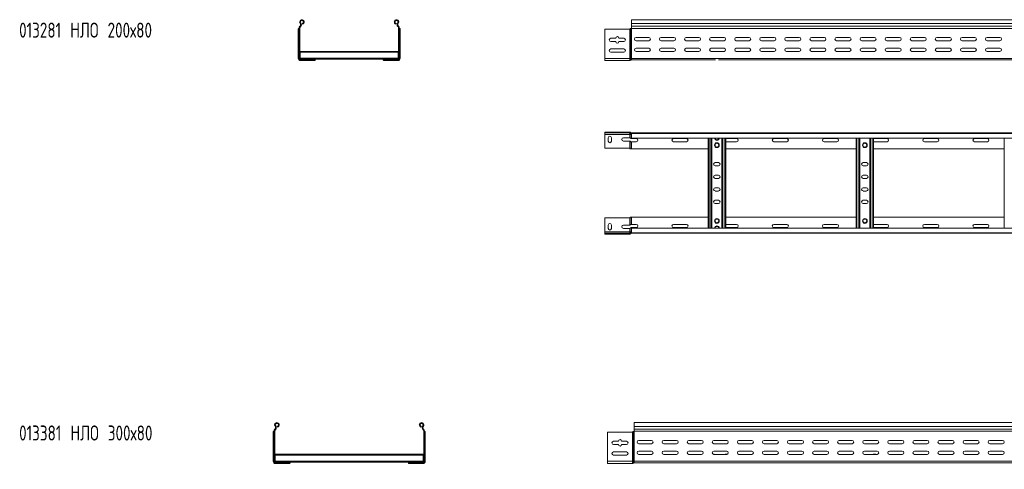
# Model space of a CAD drawing. Header units: millimetres. Extents: x -587 to 3585, y -4791 to -106.
# Tile 8 of 12: x -587 to 1377, y -1001 to -106. Entities that reach past the tile are written whole.
import ezdxf

# ---------------------------------------------------------------- set-up
doc = ezdxf.new("R2010")
doc.units = ezdxf.units.MM
doc.styles.add('SLDTEXTSTYLE0', font='TXT', dxfattribs={"width": 0.7, "bigfont": 'bigfont'})

msp = doc.modelspace()

# ---------------------------------------------------------------- linework, layer by layer
at = {"color": 7, "linetype": 'Continuous', "lineweight": 15}
for p, q in [((-26.3, -112.1), (-27.4, -113)), ((-22.5, -114.5), (-23, -113)), ((163.3, -114.5), (163.8, -113)), ((167.1, -112.1), (168.2, -113)), ((3580, -105.6), (633, -105.6)), ((633, -105.6), (633, -113)), ((633, -113), (3580, -113)), ((633, -113), (633, -118.3)), ((-31.1, -124.2), (-31.1, -123.8)), ((-31.1, -182.6), (-31.1, -124.2)), ((-30.1, -123.1), (-30.1, -123.1)), ((-30.1, -182.6), (-30.1, -123.1)), ((-30.1, -123.1), (-29.6, -123.1)), ((-29.6, -122.8), (-28.1, -122.8)), ((-29.6, -122.8), (-29.6, -182.6)), ((-28.1, -122.8), (-28.1, -182.6)), ((-27.6, -118.3), (-28, -118.7)), ((-26.9, -119.7), (-28, -118.7)), ((-27.6, -118.3), (-26.5, -119.4)), ((-26.5, -119.4), (-26.9, -119.7)), ((168.4, -118.3), (167.3, -119.4)), ((167.3, -119.4), (167.6, -119.7)), ((167.6, -119.7), (168.7, -118.7)), ((168.4, -118.3), (168.7, -118.7)), ((168.9, -122.8), (168.9, -182.6)), ((170.4, -122.8), (168.9, -122.8)), ((170.4, -122.8), (170.4, -182.6)), ((170.8, -123.1), (170.4, -123.1)), ((170.9, -123.1), (170.8, -123.1)), ((170.9, -182.6), (170.9, -123.1)), ((171.9, -124.2), (171.8, -123.8)), ((171.9, -182.6), (171.9, -124.2)), ((628.1, -124.6), (580, -124.6)), ((580, -124.6), (580, -182.6)), ((629.6, -124.2), (630.2, -123.8)), ((629.6, -182.6), (629.6, -124.2)), ((631.8, -182.6), (631.8, -123.1)), ((631.8, -123.1), (631.9, -123.1)), ((631.9, -123.1), (633, -123.1)), ((632.9, -122.8), (3580, -122.8)), ((633, -118.3), (3580, -118.3)), ((633, -118.3), (633, -118.7)), ((633, -118.7), (633, -122.6)), ((633, -118.7), (3580, -118.7)), ((633, -182.6), (633, -123.1)), ((592.2, -142.6), (601.7, -142.6)), ((601.7, -149.1), (592.2, -149.1)), ((608.2, -142.6), (617.7, -142.6)), ((617.7, -149.1), (608.2, -149.1)), ((642.2, -141.1), (667.7, -141.1)), ((667.7, -147.6), (642.2, -147.6)), ((692.2, -141.1), (717.7, -141.1)), ((717.7, -147.6), (692.2, -147.6)), ((742.2, -141.1), (767.7, -141.1)), ((767.7, -147.6), (742.2, -147.6)), ((792.2, -141.1), (817.7, -141.1)), ((817.7, -147.6), (792.2, -147.6)), ((842.2, -141.1), (867.7, -141.1)), ((867.7, -147.6), (842.2, -147.6)), ((892.2, -141.1), (917.7, -141.1)), ((917.7, -147.6), (892.2, -147.6)), ((942.2, -141.1), (967.7, -141.1)), ((967.7, -147.6), (942.2, -147.6)), ((992.2, -141.1), (1017.7, -141.1)), ((1017.7, -147.6), (992.2, -147.6)), ((1042.2, -141.1), (1067.7, -141.1)), ((1067.7, -147.6), (1042.2, -147.6)), ((1092.2, -141.1), (1117.7, -141.1)), ((1117.7, -147.6), (1092.2, -147.6)), ((1142.2, -141.1), (1167.7, -141.1)), ((1167.7, -147.6), (1142.2, -147.6)), ((1192.2, -141.1), (1217.7, -141.1)), ((1217.7, -147.6), (1192.2, -147.6)), ((1242.2, -141.1), (1267.7, -141.1)), ((1267.7, -147.6), (1242.2, -147.6)), ((1292.2, -141.1), (1317.7, -141.1)), ((1317.7, -147.6), (1292.2, -147.6)), ((1342.2, -141.1), (1367.7, -141.1)), ((1367.7, -147.6), (1342.2, -147.6)), ((-27.1, -168.6), (167.9, -168.6)), ((-27.1, -168.6), (-27.1, -170.4)), ((-27.1, -170.4), (-27.1, -182.3)), ((-27.1, -170.4), (167.9, -170.4)), ((167.9, -168.6), (167.9, -170.4)), ((167.9, -170.4), (167.9, -182.3)), ((592.2, -163.8), (617.7, -163.8)), ((617.7, -170.3), (592.2, -170.3)), ((642.2, -162.3), (667.7, -162.3)), ((667.7, -168.8), (642.2, -168.8)), ((692.2, -162.3), (717.7, -162.3)), ((717.7, -168.8), (692.2, -168.8)), ((742.2, -162.3), (767.7, -162.3)), ((767.7, -168.8), (742.2, -168.8)), ((791.1, -168.6), (791.7, -168.6)), ((792.2, -162.3), (817.7, -162.3)), ((817.7, -168.8), (792.2, -168.8)), ((815.3, -168.6), (818.8, -168.6)), ((842.2, -162.3), (867.7, -162.3)), ((867.7, -168.8), (842.2, -168.8)), ((892.2, -162.3), (917.7, -162.3)), ((917.7, -168.8), (892.2, -168.8)), ((942.2, -162.3), (967.7, -162.3)), ((967.7, -168.8), (942.2, -168.8)), ((992.2, -162.3), (1017.7, -162.3)), ((1017.7, -168.8), (992.2, -168.8)), ((1042.2, -162.3), (1067.7, -162.3)), ((1067.7, -168.8), (1042.2, -168.8)), ((1092.2, -162.3), (1117.7, -162.3)), ((1117.7, -168.8), (1092.2, -168.8)), ((1110.3, -168.6), (1114.2, -168.6)), ((1142.2, -162.3), (1167.7, -162.3)), ((1167.7, -168.8), (1142.2, -168.8)), ((1192.2, -162.3), (1217.7, -162.3)), ((1217.7, -168.8), (1192.2, -168.8)), ((1242.2, -162.3), (1267.7, -162.3)), ((1267.7, -168.8), (1242.2, -168.8)), ((1292.2, -162.3), (1317.7, -162.3)), ((1317.7, -168.8), (1292.2, -168.8)), ((1342.2, -162.3), (1367.7, -162.3)), ((1367.7, -168.8), (1342.2, -168.8)), ((-31.1, -182.6), (-30.1, -182.6)), ((-30.1, -182.6), (-29.6, -182.6)), ((-28.1, -182.6), (-29.6, -182.6)), ((-27.2, -183.5), (-27.2, -184)), ((-27.2, -183.5), (-27.1, -183.5)), ((-27.2, -185.5), (-27.2, -185.6)), ((-27.2, -185.6), (-26.6, -185.6)), ((-27.1, -182.3), (167.9, -182.3)), ((-27.1, -182.3), (-27.1, -184)), ((-26.6, -185.6), (-26.6, -184.1)), ((-26.6, -184.1), (2.4, -184.1)), ((-26.6, -185.6), (2.4, -185.6)), ((-26.6, -186.1), (-26.6, -185.6)), ((-26.6, -186.1), (-18.7, -186.1)), ((-26.6, -187.1), (-26.6, -186.1)), ((-26.6, -187.1), (-19.9, -187.1)), ((-19.9, -187.1), (-13.4, -187.1)), ((-13.4, -187.1), (-13.4, -185.6)), ((-13.4, -187.1), (1.3, -187.1)), ((-12.2, -186.1), (2.4, -186.1)), ((1.7, -187), (1.3, -187.1)), ((2.4, -184.1), (2.4, -185.6)), ((2.4, -184.1), (138.4, -184.1)), ((2.4, -186), (2.4, -185.6)), ((2.4, -186), (2.4, -186.1)), ((138.4, -184.1), (138.4, -185.6)), ((167.4, -184.1), (138.4, -184.1)), ((167.4, -185.6), (138.4, -185.6)), ((138.4, -186), (138.4, -185.6)), ((138.4, -186), (138.4, -186.1)), ((152.9, -186.1), (138.4, -186.1)), ((139.1, -187), (139.5, -187.1)), ((154.1, -187.1), (139.5, -187.1)), ((154.1, -187.1), (154.1, -185.6)), ((160.6, -187.1), (154.1, -187.1)), ((167.4, -186.1), (159.4, -186.1)), ((167.4, -187.1), (160.6, -187.1)), ((167.4, -185.6), (167.4, -184.1)), ((167.4, -186.1), (167.4, -185.6)), ((167.4, -185.6), (168, -185.6)), ((167.4, -187.1), (167.4, -186.1)), ((167.9, -182.3), (167.9, -184)), ((167.9, -183.5), (168, -183.5)), ((168, -184), (168, -183.5)), ((168, -185.6), (168, -185.5)), ((168.9, -182.6), (170.4, -182.6)), ((170.9, -182.6), (170.4, -182.6)), ((171.9, -182.6), (170.9, -182.6)), ((580, -182.6), (629.6, -182.6)), ((580, -182.6), (580, -187.1)), ((580, -187.1), (629.6, -187.1)), ((629.6, -182.6), (629.6, -187.1)), ((629.6, -182.6), (631.8, -182.6)), ((631.8, -182.6), (631.8, -186.1)), ((631.8, -182.6), (633, -182.6)), ((633, -182.6), (633, -185.6)), ((633, -182.6), (3580, -182.6)), ((633, -185.6), (800.5, -185.6)), ((806.4, -185.6), (1685.5, -185.6)), ((580, -329.6), (580, -331.1)), ((628.1, -329.6), (580, -329.6)), ((580, -331.1), (628.1, -331.1)), ((580, -334.1), (580, -331.1)), ((628.1, -331.1), (628.1, -329.6)), ((628.1, -329.6), (629.6, -329.6)), ((629.6, -331.1), (628.1, -331.1)), ((629.6, -329.6), (630.2, -329.7)), ((630.2, -331.3), (629.6, -331.1)), ((629.6, -331.1), (629.6, -334.1)), ((630.2, -329.7), (630.2, -331.3)), ((630.7, -331.6), (630.7, -334.1)), ((631.8, -330.6), (631.9, -330.7)), ((631.9, -330.7), (631.9, -332.5)), ((632.5, -332.6), (632.5, -331.1)), ((632.5, -331.1), (632.9, -331.1)), ((632.9, -331.1), (3580, -331.1)), ((633, -332.3), (633, -331.2)), ((3580, -332.3), (633, -332.3)), ((633, -341.4), (633, -332.3)), ((629.6, -334.1), (580, -334.1)), ((580, -361.6), (580, -334.1)), ((586.7, -340.9), (586.7, -347.4)), ((593.2, -347.4), (593.2, -340.9)), ((617.2, -340.9), (629.6, -340.9)), ((629.6, -347.4), (617.2, -347.4)), ((630.7, -334.1), (629.6, -334.1)), ((629.6, -334.1), (629.6, -340.9)), ((629.6, -347.4), (629.6, -362)), ((633, -334.1), (630.7, -334.1)), ((630.7, -334.1), (630.7, -341.2)), ((630.7, -347.7), (630.7, -362.9)), ((633, -341.4), (3580, -341.4)), ((642.7, -342.4), (633, -342.4)), ((633, -348.9), (633, -363.1)), ((633, -348.9), (642.7, -348.9)), ((742.7, -342.4), (717.2, -342.4)), ((717.2, -348.9), (742.7, -348.9)), ((786, -520.9), (786, -341.4)), ((793.5, -520.9), (793.5, -341.4)), ((813.5, -520.9), (813.5, -341.4)), ((821, -520.9), (821, -341.4)), ((842.7, -342.4), (821, -342.4)), ((821, -348.9), (842.7, -348.9)), ((942.7, -342.4), (917.2, -342.4)), ((917.2, -348.9), (942.7, -348.9)), ((1042.7, -342.4), (1017.2, -342.4)), ((1017.2, -348.9), (1042.7, -348.9)), ((1081, -520.9), (1081, -341.4)), ((1088.5, -520.9), (1088.5, -341.4)), ((1108.5, -520.9), (1108.5, -341.4)), ((1116, -520.9), (1116, -341.4)), ((1142.7, -342.4), (1117.2, -342.4)), ((1117.2, -348.9), (1142.7, -348.9)), ((1242.7, -342.4), (1217.2, -342.4)), ((1217.2, -348.9), (1242.7, -348.9)), ((1342.7, -342.4), (1317.2, -342.4)), ((1317.2, -348.9), (1342.7, -348.9)), ((1376, -520.9), (1376, -341.4)), ((628.1, -361.6), (580, -361.6)), ((629.6, -362), (630.2, -362.5)), ((633, -363.1), (631.9, -363.1)), ((633, -363.1), (786, -363.1)), ((821, -363.1), (1081, -363.1)), ((1116, -363.1), (1376, -363.1)), ((806.7, -390.4), (800.2, -390.4)), ((1101.7, -390.4), (1095.2, -390.4)), ((800.2, -396.9), (806.7, -396.9)), ((1095.2, -396.9), (1101.7, -396.9)), ((806.7, -415.4), (800.2, -415.4)), ((800.2, -421.9), (806.7, -421.9)), ((1101.7, -415.4), (1095.2, -415.4)), ((1095.2, -421.9), (1101.7, -421.9)), ((806.7, -440.4), (800.2, -440.4)), ((800.2, -446.9), (806.7, -446.9)), ((1101.7, -440.4), (1095.2, -440.4)), ((1095.2, -446.9), (1101.7, -446.9)), ((806.7, -465.4), (800.2, -465.4)), ((1101.7, -465.4), (1095.2, -465.4)), ((800.2, -471.9), (806.7, -471.9)), ((1095.2, -471.9), (1101.7, -471.9)), ((628.1, -500.6), (580, -500.6)), ((580, -500.6), (580, -528.1)), ((629.6, -500.3), (630.2, -499.8)), ((629.6, -514.9), (629.6, -500.3)), ((630.7, -514.6), (630.7, -499.4)), ((633, -499.1), (631.9, -499.1)), ((633, -513.4), (633, -499.1)), ((633, -499.1), (786, -499.1)), ((821, -499.1), (1081, -499.1)), ((1116, -499.1), (1376, -499.1)), ((629.6, -528.1), (580, -528.1)), ((580, -528.1), (580, -531.1)), ((586.7, -521.4), (586.7, -514.9)), ((593.2, -514.9), (593.2, -521.4)), ((629.6, -514.9), (617.2, -514.9)), ((617.2, -521.4), (629.6, -521.4)), ((629.6, -528.1), (629.6, -521.4)), ((629.6, -531.1), (629.6, -528.1)), ((630.7, -528.1), (629.6, -528.1)), ((630.7, -528.1), (630.7, -521.1)), ((630.7, -530.6), (630.7, -528.1)), ((633, -528.1), (630.7, -528.1)), ((631.9, -531.6), (631.9, -529.8)), ((632.5, -529.7), (632.5, -531.1)), ((633, -513.4), (642.7, -513.4)), ((642.7, -519.9), (633, -519.9)), ((3580, -520.9), (633, -520.9)), ((633, -520.9), (633, -530)), ((633, -530), (3580, -530)), ((633, -530), (633, -531.1)), ((717.2, -513.4), (742.7, -513.4)), ((742.7, -519.9), (717.2, -519.9)), ((821, -513.4), (842.7, -513.4)), ((842.7, -519.9), (821, -519.9)), ((917.2, -513.4), (942.7, -513.4)), ((942.7, -519.9), (917.2, -519.9)), ((1017.2, -513.4), (1042.7, -513.4)), ((1042.7, -519.9), (1017.2, -519.9)), ((1117.2, -513.4), (1142.7, -513.4)), ((1142.7, -519.9), (1117.2, -519.9)), ((1217.2, -513.4), (1242.7, -513.4)), ((1242.7, -519.9), (1217.2, -519.9)), ((1317.2, -513.4), (1342.7, -513.4)), ((1342.7, -519.9), (1317.2, -519.9)), ((580, -532.6), (580, -531.1)), ((580, -531.1), (628.1, -531.1)), ((628.1, -532.6), (580, -532.6)), ((628.1, -531.1), (628.1, -532.6)), ((629.6, -531.1), (628.1, -531.1)), ((628.1, -532.6), (629.6, -532.6)), ((630.2, -531), (629.6, -531.1)), ((629.6, -532.6), (630.2, -532.6)), ((630.2, -532.6), (630.2, -531)), ((631.8, -531.6), (631.9, -531.6)), ((632.5, -531.1), (632.9, -531.1)), ((632.9, -531.1), (3580, -531.1)), ((-77.6, -921.2), (-78, -921.5)), ((-76.9, -922.6), (-78, -921.5)), ((-77.6, -921.2), (-76.5, -922.2)), ((-76.3, -914.9), (-77.4, -915.9)), ((-76.5, -922.2), (-76.9, -922.6)), ((-72.5, -917.3), (-73, -915.9)), ((213.3, -917.3), (213.8, -915.9)), ((217.1, -914.9), (218.2, -915.9)), ((218.4, -921.2), (217.3, -922.2)), ((217.3, -922.2), (217.6, -922.6)), ((217.6, -922.6), (218.7, -921.5)), ((218.4, -921.2), (218.7, -921.5)), ((3585.3, -908.4), (638.3, -908.4)), ((638.3, -908.4), (638.3, -915.9)), ((638.3, -915.9), (3585.3, -915.9)), ((638.3, -915.9), (638.3, -921.2)), ((638.3, -921.2), (3585.3, -921.2)), ((638.3, -921.2), (638.3, -921.5)), ((638.3, -921.5), (638.3, -925.4)), ((638.3, -921.5), (3585.3, -921.5)), ((-81.1, -927), (-81.1, -926.6)), ((-81.1, -985.4), (-81.1, -927)), ((-80.1, -925.9), (-80.1, -925.9)), ((-80.1, -925.9), (-79.6, -925.9)), ((-80.1, -985.4), (-80.1, -925.9)), ((-79.6, -925.7), (-78.1, -925.7)), ((-79.6, -925.7), (-79.6, -985.4)), ((-78.1, -925.7), (-78.1, -985.4)), ((218.9, -925.7), (218.9, -985.4)), ((220.4, -925.7), (218.9, -925.7)), ((220.4, -925.7), (220.4, -985.4)), ((220.8, -925.9), (220.4, -925.9)), ((220.9, -925.9), (220.8, -925.9)), ((220.9, -985.4), (220.9, -925.9)), ((221.9, -927), (221.8, -926.6)), ((221.9, -985.4), (221.9, -927)), ((585.3, -927.4), (585.3, -985.4)), ((633.4, -927.4), (585.3, -927.4)), ((634.9, -927), (635.5, -926.6)), ((634.9, -985.4), (634.9, -927)), ((637.1, -985.4), (637.1, -925.9)), ((637.1, -925.9), (637.2, -925.9)), ((637.2, -925.9), (638.3, -925.9)), ((638.2, -925.7), (3585.3, -925.7)), ((638.3, -985.4), (638.3, -925.9)), ((597.5, -945.4), (607, -945.4)), ((607, -951.9), (597.5, -951.9)), ((613.5, -945.4), (623, -945.4)), ((623, -951.9), (613.5, -951.9)), ((647.5, -943.9), (673, -943.9)), ((673, -950.4), (647.5, -950.4)), ((697.5, -943.9), (723, -943.9)), ((723, -950.4), (697.5, -950.4)), ((747.5, -943.9), (773, -943.9)), ((773, -950.4), (747.5, -950.4)), ((797.5, -943.9), (823, -943.9)), ((823, -950.4), (797.5, -950.4)), ((847.5, -943.9), (873, -943.9)), ((873, -950.4), (847.5, -950.4)), ((897.5, -943.9), (923, -943.9)), ((923, -950.4), (897.5, -950.4)), ((947.5, -943.9), (973, -943.9)), ((973, -950.4), (947.5, -950.4)), ((997.5, -943.9), (1023, -943.9)), ((1023, -950.4), (997.5, -950.4)), ((1047.5, -943.9), (1073, -943.9)), ((1073, -950.4), (1047.5, -950.4)), ((1097.5, -943.9), (1123, -943.9)), ((1123, -950.4), (1097.5, -950.4)), ((1147.5, -943.9), (1173, -943.9)), ((1173, -950.4), (1147.5, -950.4)), ((1197.5, -943.9), (1223, -943.9)), ((1223, -950.4), (1197.5, -950.4)), ((1247.5, -943.9), (1273, -943.9)), ((1273, -950.4), (1247.5, -950.4)), ((1297.5, -943.9), (1323, -943.9)), ((1323, -950.4), (1297.5, -950.4)), ((1347.5, -943.9), (1373, -943.9)), ((1373, -950.4), (1347.5, -950.4)), ((-77.1, -971.5), (-77.1, -973.3)), ((-77.1, -971.5), (217.9, -971.5)), ((-77.1, -973.3), (217.9, -973.3)), ((-77.1, -973.3), (-77.1, -985.1)), ((217.9, -971.5), (217.9, -973.3)), ((217.9, -973.3), (217.9, -985.1)), ((597.5, -966.7), (623, -966.7)), ((623, -973.2), (597.5, -973.2)), ((647.5, -965.2), (673, -965.2)), ((673, -971.7), (647.5, -971.7)), ((697.5, -965.2), (723, -965.2)), ((723, -971.7), (697.5, -971.7)), ((747.5, -965.2), (773, -965.2)), ((773, -971.7), (747.5, -971.7)), ((796.4, -971.5), (797, -971.5)), ((797.5, -965.2), (823, -965.2)), ((823, -971.7), (797.5, -971.7)), ((820.6, -971.5), (824.1, -971.5)), ((847.5, -965.2), (873, -965.2)), ((873, -971.7), (847.5, -971.7)), ((897.5, -965.2), (923, -965.2)), ((923, -971.7), (897.5, -971.7)), ((947.5, -965.2), (973, -965.2)), ((973, -971.7), (947.5, -971.7)), ((997.5, -965.2), (1023, -965.2)), ((1023, -971.7), (997.5, -971.7)), ((1047.5, -965.2), (1073, -965.2)), ((1073, -971.7), (1047.5, -971.7)), ((1097.5, -965.2), (1123, -965.2)), ((1123, -971.7), (1097.5, -971.7)), ((1115.6, -971.5), (1119.5, -971.5)), ((1147.5, -965.2), (1173, -965.2)), ((1173, -971.7), (1147.5, -971.7)), ((1197.5, -965.2), (1223, -965.2)), ((1223, -971.7), (1197.5, -971.7)), ((1247.5, -965.2), (1273, -965.2)), ((1273, -971.7), (1247.5, -971.7)), ((1297.5, -965.2), (1323, -965.2)), ((1323, -971.7), (1297.5, -971.7)), ((1347.5, -965.2), (1373, -965.2)), ((1373, -971.7), (1347.5, -971.7)), ((-81.1, -985.4), (-80.1, -985.4)), ((-80.1, -985.4), (-79.6, -985.4)), ((-78.1, -985.4), (-79.6, -985.4)), ((-77.2, -986.3), (-77.2, -986.8)), ((-77.2, -986.3), (-77.1, -986.3)), ((-77.2, -988.3), (-77.2, -988.4)), ((-77.2, -988.4), (-76.6, -988.4)), ((-77.1, -985.1), (217.9, -985.1)), ((-77.1, -985.1), (-77.1, -986.8)), ((-76.6, -988.4), (-76.6, -986.9)), ((-76.6, -986.9), (-47.6, -986.9)), ((-76.6, -988.4), (-47.6, -988.4)), ((-76.6, -988.9), (-76.6, -988.4)), ((-76.6, -988.9), (-68.7, -988.9)), ((-76.6, -989.9), (-76.6, -988.9)), ((-76.6, -989.9), (-69.9, -989.9)), ((-69.9, -989.9), (-63.4, -989.9)), ((-63.4, -989.9), (-63.4, -988.4)), ((-63.4, -989.9), (-48.7, -989.9)), ((-62.2, -988.9), (-47.6, -988.9)), ((-48.3, -989.9), (-48.7, -989.9)), ((-47.6, -986.9), (188.4, -986.9)), ((-47.6, -986.9), (-47.6, -988.4)), ((-47.6, -988.8), (-47.6, -988.4)), ((-47.6, -988.8), (-47.6, -988.9)), ((217.4, -986.9), (188.4, -986.9)), ((188.4, -986.9), (188.4, -988.4)), ((217.4, -988.4), (188.4, -988.4)), ((188.4, -988.8), (188.4, -988.4)), ((188.4, -988.8), (188.4, -988.9)), ((202.9, -988.9), (188.4, -988.9)), ((189.1, -989.9), (189.5, -989.9)), ((204.1, -989.9), (189.5, -989.9)), ((204.1, -989.9), (204.1, -988.4)), ((210.6, -989.9), (204.1, -989.9)), ((217.4, -988.9), (209.4, -988.9)), ((217.4, -989.9), (210.6, -989.9)), ((217.4, -988.4), (217.4, -986.9)), ((217.4, -988.9), (217.4, -988.4)), ((217.4, -988.4), (218, -988.4)), ((217.4, -989.9), (217.4, -988.9)), ((217.9, -985.1), (217.9, -986.8)), ((217.9, -986.3), (218, -986.3)), ((218, -986.8), (218, -986.3)), ((218, -988.4), (218, -988.3)), ((218.9, -985.4), (220.4, -985.4)), ((220.9, -985.4), (220.4, -985.4)), ((221.9, -985.4), (220.9, -985.4)), ((585.3, -985.4), (634.9, -985.4)), ((585.3, -985.4), (585.3, -989.9)), ((585.3, -989.9), (634.9, -989.9)), ((634.9, -985.4), (634.9, -989.9)), ((634.9, -985.4), (637.1, -985.4)), ((637.1, -985.4), (637.1, -988.9)), ((637.1, -985.4), (638.3, -985.4)), ((638.3, -985.4), (638.3, -988.4)), ((638.3, -985.4), (3585.3, -985.4)), ((638.3, -988.4), (805.8, -988.4)), ((805.8, -988.4), (811.7, -988.4)), ((811.7, -988.4), (1690.8, -988.4))]:
    msp.add_line(p, q, dxfattribs=at)
at = {"color": 8, "linetype": 'Continuous', "lineweight": 15}
for p, q in [((791.7, -168.8), (791.7, -168.6)), ((815.3, -168.6), (815.3, -168.8)), ((1110.3, -168.6), (1110.3, -168.8)), ((1114.2, -168.8), (1114.2, -168.6)), ((-12.6, -186.6), (-12.6, -185.6)), ((153.4, -186.6), (153.4, -185.6)), ((633, -341.4), (633, -342.4)), ((787.8, -520.9), (787.8, -341.4)), ((791.7, -520.9), (791.7, -341.4)), ((815.3, -520.9), (815.3, -341.4)), ((819.2, -520.9), (819.2, -341.4)), ((1082.8, -520.9), (1082.8, -341.4)), ((1086.7, -520.9), (1086.7, -341.4)), ((1110.3, -520.9), (1110.3, -341.4)), ((1114.2, -520.9), (1114.2, -341.4)), ((633, -520.9), (633, -519.9)), ((797, -971.6), (797, -971.5)), ((820.6, -971.5), (820.6, -971.7)), ((1115.6, -971.5), (1115.6, -971.7)), ((1119.5, -971.7), (1119.5, -971.5)), ((-62.6, -989.4), (-62.6, -988.4)), ((203.4, -989.4), (203.4, -988.4))]:
    msp.add_line(p, q, dxfattribs=at)
at = {"color": 7, "linetype": 'Continuous', "lineweight": 15, "flags": 128}
for points in [[(1117.2, -342.4), (1116.1, -342.6), (1116, -342.6)], [(1116, -348.6), (1116.1, -348.7), (1117.2, -348.9)], [(1116, -513.6), (1116.1, -513.6), (1117.2, -513.4)], [(1117.2, -519.9), (1116.1, -519.7), (1116, -519.6)]]:
    msp.add_lwpolyline(points, dxfattribs=at)
at = {"color": 7, "linetype": 'Continuous', "lineweight": 15}
for centre, radius in [((803.5, -355.6), 4.75), ((803.5, -355.6), 3.75), ((1098.5, -355.6), 4.75), ((1098.5, -355.6), 3.75), ((803.5, -506.6), 4.75), ((803.5, -506.6), 3.75), ((1098.5, -506.6), 4.75), ((1098.5, -506.6), 3.75)]:
    msp.add_circle(centre, radius, dxfattribs=at)
for centre, radius, start, end in [((-23.9, -110.1), 4.55, 288.1, 219.6816), ((-30.5, -115.6), 4, 316.4649, 39.6816), ((-23.9, -110.1), 3.05, 288.1, 219.6816), ((-30.5, -115.6), 5.5, 316.4649, 39.6816), ((164.7, -110.1), 4.55, 320.3184, 251.9), ((164.7, -110.1), 3.05, 320.3184, 251.9), ((171.3, -115.6), 5.5, 140.3184, 223.5351), ((171.3, -115.6), 4, 140.3184, 223.5351), ((-23.6, -122.8), 6, 136.4649, 180), ((-23.6, -122.8), 4.5, 136.4649, 180), ((164.4, -122.8), 4.5, 0, 43.5351), ((164.4, -122.8), 6, 0, 43.5351), ((628.1, -121.6), 3, 270, 299.6396), ((632.5, -122.6), 0.5, 270, 328.6677), ((592.2, -145.8), 3.25, 90, 270), ((605, -142.6), 3.25, 0, 180), ((605, -149.1), 3.25, 180, 0), ((617.7, -145.8), 3.25, 270, 90), ((642.2, -144.3), 3.25, 90, 270), ((667.7, -144.3), 3.25, 270, 90), ((692.2, -144.3), 3.25, 90, 270), ((717.7, -144.3), 3.25, 270, 90), ((742.2, -144.3), 3.25, 90, 270), ((767.7, -144.3), 3.25, 270, 90), ((792.2, -144.3), 3.25, 90, 270), ((817.7, -144.3), 3.25, 270, 90), ((842.2, -144.3), 3.25, 90, 270), ((867.7, -144.3), 3.25, 270, 90), ((892.2, -144.3), 3.25, 90, 270), ((917.7, -144.3), 3.25, 270, 90), ((942.2, -144.3), 3.25, 90, 270), ((967.7, -144.3), 3.25, 270, 90), ((992.2, -144.3), 3.25, 90, 270), ((1017.7, -144.3), 3.25, 270, 90), ((1042.2, -144.3), 3.25, 90, 270), ((1067.7, -144.3), 3.25, 270, 90), ((1092.2, -144.3), 3.25, 90, 270), ((1117.7, -144.3), 3.25, 270, 90), ((1142.2, -144.3), 3.25, 90, 270), ((1167.7, -144.3), 3.25, 270, 90), ((1192.2, -144.3), 3.25, 90, 270), ((1217.7, -144.3), 3.25, 270, 90), ((1242.2, -144.3), 3.25, 90, 270), ((1267.7, -144.3), 3.25, 270, 90), ((1292.2, -144.3), 3.25, 90, 270), ((1317.7, -144.3), 3.25, 270, 90), ((1342.2, -144.3), 3.25, 90, 270), ((1367.7, -144.3), 3.25, 270, 90), ((592.2, -167.1), 3.25, 90, 270), ((617.7, -167.1), 3.25, 270, 90), ((642.2, -165.6), 3.25, 90, 270), ((667.7, -165.6), 3.25, 270, 90), ((692.2, -165.6), 3.25, 90, 270), ((717.7, -165.6), 3.25, 270, 90), ((742.2, -165.6), 3.25, 90, 270), ((767.7, -165.6), 3.25, 270, 90), ((792.2, -165.6), 3.25, 90, 270), ((791.7, -170.4), 1.8, 63.4372, 90), ((815.3, -170.4), 1.8, 90, 116.5628), ((817.7, -165.6), 3.25, 270, 90), ((842.2, -165.6), 3.25, 90, 270), ((867.7, -165.6), 3.25, 270, 90), ((892.2, -165.6), 3.25, 90, 270), ((917.7, -165.6), 3.25, 270, 90), ((942.2, -165.6), 3.25, 90, 270), ((967.7, -165.6), 3.25, 270, 90), ((992.2, -165.6), 3.25, 90, 270), ((1017.7, -165.6), 3.25, 270, 90), ((1042.2, -165.6), 3.25, 90, 270), ((1067.7, -165.6), 3.25, 270, 90), ((1092.2, -165.6), 3.25, 90, 270), ((1110.3, -170.4), 1.8, 90, 116.5628), ((1114.2, -170.4), 1.8, 63.4372, 90), ((1117.7, -165.6), 3.25, 270, 90), ((1142.2, -165.6), 3.25, 90, 270), ((1167.7, -165.6), 3.25, 270, 90), ((1192.2, -165.6), 3.25, 90, 270), ((1217.7, -165.6), 3.25, 270, 90), ((1242.2, -165.6), 3.25, 90, 270), ((1267.7, -165.6), 3.25, 270, 90), ((1292.2, -165.6), 3.25, 90, 270), ((1317.7, -165.6), 3.25, 270, 90), ((1342.2, -165.6), 3.25, 90, 270), ((1367.7, -165.6), 3.25, 270, 90), ((-26.6, -182.6), 4.5, 180, 270), ((-26.6, -182.6), 3.5, 180, 270), ((-26.6, -182.6), 3, 180, 270), ((-26.6, -182.6), 1.5, 180, 270), ((167.4, -182.6), 3, 270, 0), ((167.4, -182.6), 1.5, 270, 0), ((167.4, -182.6), 3.5, 270, 0), ((167.4, -182.6), 4.5, 270, 0), ((629.6, -184.1), 3, 270, 318.1897), ((633, -187.1), 1.5, 90, 138.1897), ((633, -329.6), 1.5, 224.8835, 270), ((633, -329.6), 3, 249.2512, 260.4059), ((590, -340.9), 3.25, 0, 180), ((590, -347.4), 3.25, 180, 0), ((617.2, -344.1), 3.25, 90, 270), ((642.7, -345.6), 3.25, 270, 90), ((717.2, -345.6), 3.25, 90, 270), ((742.7, -345.6), 3.25, 270, 90), ((803.5, -341), 4.75, 183.9233, 356.0767), ((842.7, -345.6), 3.25, 270, 90), ((917.2, -345.6), 3.25, 90, 270), ((942.7, -345.6), 3.25, 270, 90), ((1017.2, -345.6), 3.25, 90, 270), ((1042.7, -345.6), 3.25, 270, 90), ((1142.7, -345.6), 3.25, 270, 90), ((1217.2, -345.6), 3.25, 90, 270), ((1242.7, -345.6), 3.25, 270, 90), ((1317.2, -345.6), 3.25, 90, 270), ((1342.7, -345.6), 3.25, 270, 90), ((628.1, -364.6), 3, 60.3604, 90), ((800.2, -393.6), 3.25, 90, 270), ((806.7, -393.6), 3.25, 270, 90), ((1095.2, -393.6), 3.25, 90, 270), ((1101.7, -393.6), 3.25, 270, 90), ((800.2, -418.6), 3.25, 90, 270), ((806.7, -418.6), 3.25, 270, 90), ((1095.2, -418.6), 3.25, 90, 270), ((1101.7, -418.6), 3.25, 270, 90), ((800.2, -443.6), 3.25, 90, 270), ((806.7, -443.6), 3.25, 270, 90), ((1095.2, -443.6), 3.25, 90, 270), ((1101.7, -443.6), 3.25, 270, 90), ((800.2, -468.6), 3.25, 90, 270), ((806.7, -468.6), 3.25, 270, 90), ((1095.2, -468.6), 3.25, 90, 270), ((1101.7, -468.6), 3.25, 270, 90), ((628.1, -497.6), 3, 270, 299.6396), ((590, -514.9), 3.25, 0, 180), ((590, -521.4), 3.25, 180, 0), ((617.2, -518.1), 3.25, 90, 270), ((633, -532.6), 3, 99.5941, 110.7488), ((642.7, -516.6), 3.25, 270, 90), ((717.2, -516.6), 3.25, 90, 270), ((742.7, -516.6), 3.25, 270, 90), ((803.5, -521.2), 4.75, 3.9233, 176.0767), ((842.7, -516.6), 3.25, 270, 90), ((917.2, -516.6), 3.25, 90, 270), ((942.7, -516.6), 3.25, 270, 90), ((1017.2, -516.6), 3.25, 90, 270), ((1042.7, -516.6), 3.25, 270, 90), ((1142.7, -516.6), 3.25, 270, 90), ((1217.2, -516.6), 3.25, 90, 270), ((1242.7, -516.6), 3.25, 270, 90), ((1317.2, -516.6), 3.25, 90, 270), ((1342.7, -516.6), 3.25, 270, 90), ((633, -532.6), 1.5, 90, 135.1165), ((-73.6, -925.7), 6, 136.4649, 180), ((-73.9, -913), 4.55, 288.1, 219.6816), ((-73.6, -925.7), 4.5, 136.4649, 180), ((-80.5, -918.4), 4, 316.4649, 39.6816), ((-73.9, -913), 3.05, 288.1, 219.6816), ((-80.5, -918.4), 5.5, 316.4649, 39.6816), ((214.7, -913), 4.55, 320.3184, 251.9), ((214.7, -913), 3.05, 320.3184, 251.9), ((221.3, -918.4), 5.5, 140.3184, 223.5351), ((221.3, -918.4), 4, 140.3184, 223.5351), ((214.4, -925.7), 4.5, 0, 43.5351), ((214.4, -925.7), 6, 0, 43.5351), ((610.3, -945.4), 3.25, 0, 180), ((633.4, -924.4), 3, 270, 299.6396), ((637.8, -925.4), 0.5, 270, 328.6677), ((597.5, -948.7), 3.25, 90, 270), ((610.3, -951.9), 3.25, 180, 0), ((623, -948.7), 3.25, 270, 90), ((647.5, -947.2), 3.25, 90, 270), ((673, -947.2), 3.25, 270, 90), ((697.5, -947.2), 3.25, 90, 270), ((723, -947.2), 3.25, 270, 90), ((747.5, -947.2), 3.25, 90, 270), ((773, -947.2), 3.25, 270, 90), ((797.5, -947.2), 3.25, 90, 270), ((823, -947.2), 3.25, 270, 90), ((847.5, -947.2), 3.25, 90, 270), ((873, -947.2), 3.25, 270, 90), ((897.5, -947.2), 3.25, 90, 270), ((923, -947.2), 3.25, 270, 90), ((947.5, -947.2), 3.25, 90, 270), ((973, -947.2), 3.25, 270, 90), ((997.5, -947.2), 3.25, 90, 270), ((1023, -947.2), 3.25, 270, 90), ((1047.5, -947.2), 3.25, 90, 270), ((1073, -947.2), 3.25, 270, 90), ((1097.5, -947.2), 3.25, 90, 270), ((1123, -947.2), 3.25, 270, 90), ((1147.5, -947.2), 3.25, 90, 270), ((1173, -947.2), 3.25, 270, 90), ((1197.5, -947.2), 3.25, 90, 270), ((1223, -947.2), 3.25, 270, 90), ((1247.5, -947.2), 3.25, 90, 270), ((1273, -947.2), 3.25, 270, 90), ((1297.5, -947.2), 3.25, 90, 270), ((1323, -947.2), 3.25, 270, 90), ((1347.5, -947.2), 3.25, 90, 270), ((1373, -947.2), 3.25, 270, 90), ((597.5, -969.9), 3.25, 90, 270), ((623, -969.9), 3.25, 270, 90), ((647.5, -968.4), 3.25, 90, 270), ((673, -968.4), 3.25, 270, 90), ((697.5, -968.4), 3.25, 90, 270), ((723, -968.4), 3.25, 270, 90), ((747.5, -968.4), 3.25, 90, 270), ((773, -968.4), 3.25, 270, 90), ((797.5, -968.4), 3.25, 90, 270), ((797, -973.3), 1.8, 63.4372, 90), ((820.6, -973.3), 1.8, 90, 116.5628), ((823, -968.4), 3.25, 270, 90), ((847.5, -968.4), 3.25, 90, 270), ((873, -968.4), 3.25, 270, 90), ((897.5, -968.4), 3.25, 90, 270), ((923, -968.4), 3.25, 270, 90), ((947.5, -968.4), 3.25, 90, 270), ((973, -968.4), 3.25, 270, 90), ((997.5, -968.4), 3.25, 90, 270), ((1023, -968.4), 3.25, 270, 90), ((1047.5, -968.4), 3.25, 90, 270), ((1073, -968.4), 3.25, 270, 90), ((1097.5, -968.4), 3.25, 90, 270), ((1115.6, -973.3), 1.8, 90, 116.5628), ((1119.5, -973.3), 1.8, 63.4372, 90), ((1123, -968.4), 3.25, 270, 90), ((1147.5, -968.4), 3.25, 90, 270), ((1173, -968.4), 3.25, 270, 90), ((1197.5, -968.4), 3.25, 90, 270), ((1223, -968.4), 3.25, 270, 90), ((1247.5, -968.4), 3.25, 90, 270), ((1273, -968.4), 3.25, 270, 90), ((1297.5, -968.4), 3.25, 90, 270), ((1323, -968.4), 3.25, 270, 90), ((1347.5, -968.4), 3.25, 90, 270), ((1373, -968.4), 3.25, 270, 90), ((-76.6, -985.4), 4.5, 180, 270), ((-76.6, -985.4), 3.5, 180, 270), ((-76.6, -985.4), 3, 180, 270), ((-76.6, -985.4), 1.5, 180, 270), ((217.4, -985.4), 3, 270, 0), ((217.4, -985.4), 1.5, 270, 0), ((217.4, -985.4), 3.5, 270, 0), ((217.4, -985.4), 4.5, 270, 0), ((634.9, -986.9), 3, 270, 318.1897), ((638.3, -989.9), 1.5, 90, 138.1897)]:
    msp.add_arc(centre, radius, start, end, dxfattribs=at)
at = {"color": 8, "linetype": 'Continuous', "lineweight": 15}
for centre, start, end in [((803.5, -341), 184.9719, 355.0281), ((803.5, -521.2), 4.9719, 175.0281)]:
    msp.add_arc(centre, 3.75, start, end, dxfattribs=at)
at = {"color": 7, "linetype": 'Continuous', "lineweight": 15}
for points, knots in [([(-31.1, -123.8), (-31, -123.6), (-30.9, -123.4), (-30.7, -123.1), (-30.3, -123.1), (-30.1, -123.1), (-30.1, -123.1)], [0, 0, 0, 0, 0.266457, 0.610794, 0.942061, 1, 1, 1, 1]), ([(171.8, -123.8), (171.8, -123.6), (171.7, -123.4), (171.4, -123.1), (171.1, -123.1), (170.9, -123.1), (170.9, -123.1)], [0, 0, 0, 0, 0.266458, 0.610796, 0.942062, 1, 1, 1, 1]), ([(630.2, -123.8), (630.3, -123.6), (630.6, -123.4), (631.2, -123.1), (631.6, -123.1), (631.8, -123.1), (631.8, -123.1)], [0, 0, 0, 0, 0.266457, 0.610794, 0.942061, 1, 1, 1, 1]), ([(632.9, -122.8), (632.9, -122.8), (632.9, -122.7), (633, -122.6), (633, -122.6)], [0, 0, 0, 0, 0.614558, 1, 1, 1, 1]), ([(-19.1, -186.6), (-19.3, -186.7), (-19.6, -186.9), (-19.8, -187), (-19.9, -187.1), (-19.9, -187.1)], [0, 0, 0, 0, 0.40709, 0.75164, 1, 1, 1, 1]), ([(-18.7, -186.1), (-18.8, -186.2), (-18.9, -186.4), (-19.1, -186.5), (-19.1, -186.6)], [0, 0, 0, 0, 0.771637, 1, 1, 1, 1]), ([(-18.4, -185.6), (-18.4, -185.6), (-18.4, -185.6), (-18.5, -185.8), (-18.6, -186), (-18.7, -186.1)], [0, 0, 0, 0, 0.346294, 0.691423, 1, 1, 1, 1]), ([(-13.4, -187.1), (-13.3, -187.1), (-13.3, -187), (-13, -186.8), (-12.8, -186.7), (-12.6, -186.6)], [0, 0, 0, 0, 0.333621, 0.666051, 1, 1, 1, 1]), ([(-12.6, -186.6), (-12.5, -186.5), (-12.3, -186.3), (-12.2, -186.1), (-12.2, -186.1)], [0, 0, 0, 0, 0.771576, 1, 1, 1, 1]), ([(-12.2, -186.1), (-12.1, -186), (-12, -185.7), (-11.9, -185.6), (-11.9, -185.6), (-11.9, -185.6)], [0, 0, 0, 0, 0.406649, 0.815333, 1, 1, 1, 1]), ([(2.4, -186.1), (2.4, -186.3), (2.3, -186.6), (2.1, -186.9), (1.8, -187), (1.7, -187)], [0, 0, 0, 0, 0.363548, 0.728832, 1, 1, 1, 1]), ([(138.4, -186.1), (138.4, -186.3), (138.4, -186.6), (138.7, -186.9), (138.9, -187), (139.1, -187)], [0, 0, 0, 0, 0.363548, 0.728831, 1, 1, 1, 1]), ([(152.9, -186.1), (152.9, -186), (152.7, -185.7), (152.6, -185.6), (152.6, -185.6), (152.6, -185.6)], [0, 0, 0, 0, 0.406649, 0.815333, 1, 1, 1, 1]), ([(153.4, -186.6), (153.2, -186.5), (153.1, -186.3), (153, -186.1), (152.9, -186.1)], [0, 0, 0, 0, 0.771576, 1, 1, 1, 1]), ([(154.1, -187.1), (154.1, -187.1), (154.1, -187), (153.8, -186.8), (153.5, -186.7), (153.4, -186.6)], [0, 0, 0, 0, 0.33362, 0.666053, 1, 1, 1, 1]), ([(159.1, -185.6), (159.1, -185.6), (159.2, -185.6), (159.3, -185.8), (159.4, -186), (159.4, -186.1)], [0, 0, 0, 0, 0.346295, 0.691424, 1, 1, 1, 1]), ([(159.4, -186.1), (159.5, -186.2), (159.6, -186.4), (159.8, -186.5), (159.9, -186.6)], [0, 0, 0, 0, 0.77164, 1, 1, 1, 1]), ([(159.9, -186.6), (160.1, -186.7), (160.4, -186.9), (160.6, -187), (160.6, -187.1), (160.6, -187.1)], [0, 0, 0, 0, 0.407091, 0.75164, 1, 1, 1, 1]), ([(630.2, -329.7), (630.3, -329.7), (630.6, -329.8), (631.2, -330.1), (631.6, -330.4), (631.8, -330.6), (631.8, -330.6)], [0, 0, 0, 0, 0.266458, 0.610796, 0.942062, 1, 1, 1, 1]), ([(630.7, -331.6), (630.6, -331.5), (630.4, -331.4), (630.2, -331.3), (630.2, -331.3)], [0, 0, 0, 0, 0.627709, 1, 1, 1, 1]), ([(631.9, -332.5), (631.6, -332.3), (631.2, -332.1), (630.9, -331.8), (630.7, -331.6)], [0, 0, 0, 0, 0.578888, 1, 1, 1, 1]), ([(633, -332.6), (633, -332.6), (632.9, -332.6), (632.9, -332.6), (632.7, -332.6), (632.6, -332.6), (632.5, -332.6), (632.5, -332.6)], [0, 0, 0, 0, 0.2140522, 0.4282451, 0.6419466, 0.8545892, 1, 1, 1, 1]), ([(632.9, -331.1), (632.9, -331.1), (632.9, -331.1), (633, -331.2), (633, -331.2)], [0, 0, 0, 0, 0.6145583, 1, 1, 1, 1]), ([(629.6, -340.9), (629.8, -340.9), (630.1, -340.9), (630.4, -341), (630.6, -341.1), (630.7, -341.2)], [0, 0, 0, 0, 0.34634, 0.691515, 1, 1, 1, 1]), ([(630.7, -347.7), (630.6, -347.6), (630.4, -347.5), (629.9, -347.4), (629.7, -347.4), (629.6, -347.4)], [0, 0, 0, 0, 0.406568, 0.815308, 1, 1, 1, 1]), ([(630.7, -341.2), (630.9, -341.3), (631.1, -341.4), (631.2, -341.6), (631.3, -341.6)], [0, 0, 0, 0, 0.771681, 1, 1, 1, 1]), ([(631.3, -348.1), (631.1, -348), (630.9, -347.8), (630.8, -347.7), (630.7, -347.7)], [0, 0, 0, 0, 0.771615, 1, 1, 1, 1]), ([(631.3, -341.6), (631.5, -341.8), (631.8, -342.1), (632.4, -342.4), (632.8, -342.4), (633, -342.4)], [0, 0, 0, 0, 0.406994, 0.751645, 1, 1, 1, 1]), ([(633, -348.9), (632.7, -348.9), (632.3, -348.8), (631.7, -348.6), (631.4, -348.3), (631.3, -348.1)], [0, 0, 0, 0, 0.333735, 0.666057, 1, 1, 1, 1]), ([(630.2, -362.5), (630.2, -362.5), (630.4, -362.7), (630.6, -362.8), (630.7, -362.9)], [0, 0, 0, 0, 0.357143, 1, 1, 1, 1]), ([(630.7, -362.9), (630.9, -362.9), (631.3, -363.1), (631.7, -363.1), (631.9, -363.1)], [0, 0, 0, 0, 0.5964403, 1, 1, 1, 1]), ([(630.2, -499.8), (630.2, -499.8), (630.4, -499.6), (630.6, -499.5), (630.7, -499.4)], [0, 0, 0, 0, 0.357144, 1, 1, 1, 1]), ([(630.7, -499.4), (630.9, -499.3), (631.3, -499.2), (631.7, -499.2), (631.9, -499.1)], [0, 0, 0, 0, 0.59644, 1, 1, 1, 1]), ([(630.7, -514.6), (630.6, -514.7), (630.4, -514.8), (629.9, -514.9), (629.7, -514.9), (629.6, -514.9)], [0, 0, 0, 0, 0.4065678, 0.8153076, 1, 1, 1, 1]), ([(629.6, -521.4), (629.8, -521.4), (630.1, -521.4), (630.4, -521.2), (630.6, -521.1), (630.7, -521.1)], [0, 0, 0, 0, 0.346341, 0.691514, 1, 1, 1, 1]), ([(631.3, -514.1), (631.1, -514.3), (630.9, -514.5), (630.8, -514.6), (630.7, -514.6)], [0, 0, 0, 0, 0.771615, 1, 1, 1, 1]), ([(630.7, -521.1), (630.9, -521), (631.1, -520.9), (631.2, -520.7), (631.3, -520.6)], [0, 0, 0, 0, 0.771678, 1, 1, 1, 1]), ([(631.9, -529.8), (631.6, -530), (631.2, -530.2), (630.9, -530.5), (630.7, -530.6)], [0, 0, 0, 0, 0.578888, 1, 1, 1, 1]), ([(633, -513.4), (632.7, -513.4), (632.3, -513.5), (631.7, -513.7), (631.4, -514), (631.3, -514.1)], [0, 0, 0, 0, 0.333735, 0.666059, 1, 1, 1, 1]), ([(631.3, -520.6), (631.5, -520.5), (631.8, -520.2), (632.4, -519.9), (632.8, -519.9), (633, -519.9)], [0, 0, 0, 0, 0.406993, 0.751645, 1, 1, 1, 1]), ([(633, -529.6), (633, -529.6), (632.9, -529.6), (632.9, -529.6), (632.7, -529.7), (632.6, -529.7), (632.5, -529.7), (632.5, -529.7)], [0, 0, 0, 0, 0.214052, 0.428244, 0.641946, 0.854587, 1, 1, 1, 1]), ([(630.7, -530.6), (630.6, -530.8), (630.4, -530.9), (630.2, -531), (630.2, -531)], [0, 0, 0, 0, 0.627704, 1, 1, 1, 1]), ([(630.2, -532.6), (630.3, -532.6), (630.6, -532.5), (631.2, -532.2), (631.6, -531.9), (631.8, -531.7), (631.8, -531.6)], [0, 0, 0, 0, 0.266457, 0.610794, 0.942061, 1, 1, 1, 1]), ([(632.9, -531.1), (632.9, -531.1), (632.9, -531.1), (633, -531.1), (633, -531.1)], [0, 0, 0, 0, 0.614558, 1, 1, 1, 1]), ([(-81.1, -926.6), (-81, -926.5), (-80.9, -926.2), (-80.7, -926), (-80.3, -925.9), (-80.1, -925.9), (-80.1, -925.9)], [0, 0, 0, 0, 0.266456, 0.610795, 0.942056, 1, 1, 1, 1]), ([(221.8, -926.6), (221.8, -926.5), (221.7, -926.2), (221.4, -926), (221.1, -925.9), (220.9, -925.9), (220.9, -925.9)], [0, 0, 0, 0, 0.266458, 0.610796, 0.942062, 1, 1, 1, 1]), ([(635.5, -926.6), (635.6, -926.5), (635.9, -926.2), (636.5, -926), (636.9, -925.9), (637.1, -925.9), (637.1, -925.9)], [0, 0, 0, 0, 0.266456, 0.610795, 0.942056, 1, 1, 1, 1]), ([(638.2, -925.7), (638.2, -925.6), (638.3, -925.5), (638.3, -925.4), (638.3, -925.4)], [0, 0, 0, 0, 0.614559, 1, 1, 1, 1]), ([(-69.1, -989.4), (-69.3, -989.5), (-69.6, -989.7), (-69.8, -989.9), (-69.9, -989.9), (-69.9, -989.9)], [0, 0, 0, 0, 0.407091, 0.751641, 1, 1, 1, 1]), ([(-68.7, -988.9), (-68.8, -989.1), (-68.9, -989.2), (-69.1, -989.4), (-69.1, -989.4)], [0, 0, 0, 0, 0.771639, 1, 1, 1, 1]), ([(-68.4, -988.4), (-68.4, -988.4), (-68.4, -988.4), (-68.5, -988.6), (-68.6, -988.8), (-68.7, -988.9)], [0, 0, 0, 0, 0.3462955, 0.6914224, 1, 1, 1, 1]), ([(-63.4, -989.9), (-63.3, -989.9), (-63.3, -989.9), (-63, -989.7), (-62.8, -989.5), (-62.6, -989.4)], [0, 0, 0, 0, 0.333621, 0.666055, 1, 1, 1, 1]), ([(-62.6, -989.4), (-62.5, -989.3), (-62.3, -989.1), (-62.2, -989), (-62.2, -988.9)], [0, 0, 0, 0, 0.771571, 1, 1, 1, 1]), ([(-62.2, -988.9), (-62.1, -988.8), (-62, -988.6), (-61.9, -988.4), (-61.9, -988.4), (-61.9, -988.4)], [0, 0, 0, 0, 0.4066497, 0.8153322, 1, 1, 1, 1]), ([(-47.6, -988.9), (-47.6, -989.1), (-47.7, -989.4), (-47.9, -989.7), (-48.2, -989.8), (-48.3, -989.9)], [0, 0, 0, 0, 0.363548, 0.728832, 1, 1, 1, 1]), ([(188.4, -988.9), (188.4, -989.1), (188.4, -989.4), (188.7, -989.7), (188.9, -989.8), (189.1, -989.9)], [0, 0, 0, 0, 0.363548, 0.728831, 1, 1, 1, 1]), ([(202.9, -988.9), (202.9, -988.8), (202.7, -988.6), (202.6, -988.4), (202.6, -988.4), (202.6, -988.4)], [0, 0, 0, 0, 0.406649, 0.815333, 1, 1, 1, 1]), ([(203.4, -989.4), (203.2, -989.3), (203.1, -989.1), (203, -989), (202.9, -988.9)], [0, 0, 0, 0, 0.771576, 1, 1, 1, 1]), ([(204.1, -989.9), (204.1, -989.9), (204.1, -989.9), (203.8, -989.7), (203.5, -989.5), (203.4, -989.4)], [0, 0, 0, 0, 0.33362, 0.666053, 1, 1, 1, 1]), ([(209.1, -988.4), (209.1, -988.4), (209.2, -988.4), (209.3, -988.6), (209.4, -988.8), (209.4, -988.9)], [0, 0, 0, 0, 0.346295, 0.691424, 1, 1, 1, 1]), ([(209.4, -988.9), (209.5, -989.1), (209.6, -989.2), (209.8, -989.4), (209.9, -989.4)], [0, 0, 0, 0, 0.77164, 1, 1, 1, 1]), ([(209.9, -989.4), (210.1, -989.5), (210.4, -989.7), (210.6, -989.9), (210.6, -989.9), (210.6, -989.9)], [0, 0, 0, 0, 0.407091, 0.75164, 1, 1, 1, 1])]:
    msp.add_open_spline(points, degree=3, knots=knots, dxfattribs=at)

# ---------------------------------------------------------------- texts
at = {"color": 7, "linetype": 'Continuous', "lineweight": 0, "char_height": 30, "attachment_point": 1, "style": 'SLDTEXTSTYLE0'}
for s, insert in [('013281 \\M+1844E\\M+1844C\\M+1844F 200\\M+1848780', (-587.8, -111.4)), ('013381 \\M+1844E\\M+1844C\\M+1844F 300\\M+1848780', (-587.8, -914.1))]:
    msp.add_mtext(s, dxfattribs=dict(at, insert=insert))

doc.saveas('drawing.dxf')
